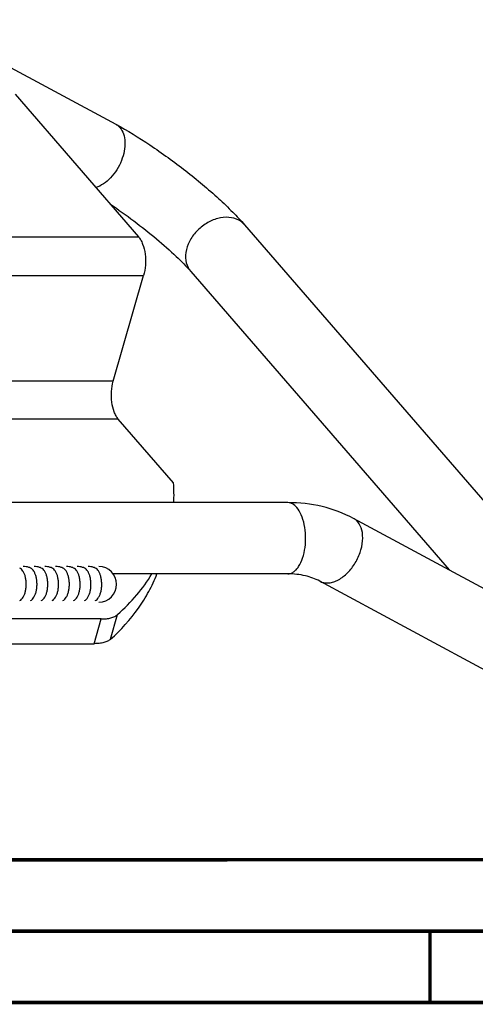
# Model space of a CAD drawing. Header units: millimetres. Extents: x 0 to 420, y 0 to 297.
# Tile 4 of 12: x 181 to 213, y 0 to 69. Entities that reach past the tile are written whole.
import ezdxf

# ---------------------------------------------------------------- set-up
doc = ezdxf.new("R2010")
doc.units = ezdxf.units.MM
doc.header["$LTSCALE"] = 23.1
doc.layers.get('0').update_dxf_attribs({"linetype": 'CONTINUOUS'})

msp = doc.modelspace()

# ---------------------------------------------------------------- linework, layer by layer
at = {"color": 7, "linetype": 'CONTINUOUS'}
for p, q in [((174.3155, 68.9688), (187.9294, 61.6331)), ((180.8641, 63.7396), (189.5243, 53.7396)), ((196.9751, 54.5739), (220.7908, 27.0739)), ((102.9218, 53.7396), (189.5243, 53.7396)), ((193.1955, 51.3006), (211.3366, 30.353)), ((103.2878, 51.0076), (189.8904, 51.0076)), ((187.7529, 43.6031), (189.8904, 51.0076)), ((187.7529, 43.6031), (169.1438, 43.6031)), ((188.1097, 40.9393), (153.4588, 40.9393)), ((191.9908, 36.4579), (188.1097, 40.9393)), ((200.0147, 35.0794), (169.7038, 35.0794)), ((218.2403, 26.6331), (204.6264, 33.9688)), ((200.0147, 30.0794), (187.7538, 30.0794)), ((215.8685, 22.2314), (202.2546, 29.5671)), ((187.5626, 25.4918), (188.0626, 27.2238)), ((186.9044, 26.9143), (127.0045, 26.9143)), ((186.4044, 25.1823), (186.9044, 26.9143)), ((126.5045, 25.1823), (186.4044, 25.1823)), ((409.86, 10.0737), (25.007, 10.0134))]:
    msp.add_line(p, q, dxfattribs=at)
at = {"color": 7, "linetype": 'CONTINUOUS', "const_width": 0.25}
for points in [[(409.8307, 10.048), (25, 10)], [(20, 5), (415, 5)], [(209.9999, 0), (209.9999, 5)], [(420, 0), (0, 0)]]:
    msp.add_lwpolyline(points, dxfattribs=at)
at = {"color": 7, "linetype": 'CONTINUOUS'}
for centre, radius, start, end in [((180.6271, 35.6212), 11.3945, 357.264687, 4.210743), ((181.4353, 29.3399), 1.2574, 72.365054, 89.947514), ((181.4361, 29.3465), 1.2508, 66.163348, 72.311012), ((182.1931, 29.3399), 1.2574, 72.365054, 89.947514), ((182.1939, 29.3465), 1.2508, 66.163348, 72.311012), ((182.9508, 29.3399), 1.2574, 72.365054, 89.947514), ((182.9517, 29.3465), 1.2508, 66.163348, 72.311012), ((183.7086, 29.3399), 1.2574, 72.365054, 89.947514), ((183.7095, 29.3465), 1.2508, 66.163348, 72.311012), ((184.4664, 29.3399), 1.2574, 72.365054, 89.947514), ((184.4672, 29.3465), 1.2508, 66.163348, 72.311012), ((185.2241, 29.3399), 1.2574, 72.365054, 89.947514), ((185.225, 29.3465), 1.2508, 66.163348, 72.311012), ((185.9819, 29.3399), 1.2574, 72.365054, 89.947514), ((185.9828, 29.3465), 1.2508, 66.163348, 72.311012), ((186.7408, 29.3473), 1.25, 270.000008, 89.999992)]:
    msp.add_arc(centre, radius, start, end, dxfattribs=at)
for points, knots in [([(187.9294, 61.6331), (188.7516, 61.19), (190.4305, 60.1503), (192.8439, 58.4007), (194.7657, 56.7982), (196.1191, 55.5088), (196.709, 54.8812), (196.9751, 54.5739)], [0, 0, 0, 0, 0.2432389, 0.5133513, 0.7759017, 0.894118, 1, 1, 1, 1]), ([(187.9294, 61.633), (188.0127, 61.588), (188.1166, 61.5113), (188.2038, 61.4189), (188.2249, 61.3944)], [0, 0, 0, 0, 0.745693, 1, 1, 1, 1]), ([(188.2249, 61.3944), (188.3347, 61.2677), (188.509, 60.9421), (188.6021, 60.3681), (188.5464, 59.725), (188.2806, 58.8381), (187.775, 58.0302), (187.1006, 57.4411), (186.725, 57.2454), (186.5378, 57.184)], [0, 0, 0, 0, 0.0987442, 0.211446, 0.3383082, 0.4755011, 0.7544106, 0.8840007, 1, 1, 1, 1]), ([(187.5539, 56.0159), (188.1148, 55.6414), (189.2177, 54.8572), (190.7637, 53.6349), (192.0989, 52.4539), (192.877, 51.6684), (193.1955, 51.3006)], [0, 0, 0, 0, 0.2745402, 0.5506642, 0.8019487, 1, 1, 1, 1]), ([(196.5668, 54.8995), (196.3565, 55.0127), (195.8533, 55.1458), (195.0551, 55.0524), (194.2691, 54.7051), (193.5843, 54.1462), (193.0784, 53.4409), (192.8127, 52.667), (192.8279, 51.9087), (193.0479, 51.4709), (193.1955, 51.3006)], [0, 0, 0, 0, 0.1128252, 0.2377354, 0.3732433, 0.5133923, 0.6505653, 0.7782031, 0.8935624, 1, 1, 1, 1]), ([(196.9751, 54.5739), (196.8897, 54.6724), (196.7557, 54.789), (196.6057, 54.8785), (196.5668, 54.8995)], [0, 0, 0, 0, 0.7468785, 1, 1, 1, 1]), ([(189.5243, 53.7396), (189.5851, 53.6695), (189.6972, 53.5042), (189.8801, 53.1043), (190.0172, 52.5084), (190.0406, 51.7554), (189.9597, 51.2476), (189.8904, 51.0076)], [0, 0, 0, 0, 0.0979199, 0.2090238, 0.4624942, 0.7364512, 1, 1, 1, 1]), ([(188.1097, 40.9393), (188.0505, 41.0077), (187.9412, 41.1688), (187.7629, 41.5587), (187.6292, 42.1398), (187.6063, 42.8739), (187.6853, 43.369), (187.7529, 43.6031)], [0, 0, 0, 0, 0.097917, 0.2090244, 0.4624939, 0.7364498, 1, 1, 1, 1]), ([(204.6264, 33.9688), (203.9352, 34.3412), (202.4229, 34.9057), (200.8229, 35.0794), (200.0147, 35.0794)], [0, 0, 0, 0, 0.4927605, 1, 1, 1, 1]), ([(200.6397, 34.7444), (200.5543, 34.8431), (200.37, 35.0089), (200.1262, 35.0794), (200.0147, 35.0794)], [0, 0, 0, 0, 0.5391487, 1, 1, 1, 1]), ([(200.0147, 30.0794), (200.0835, 30.0794), (200.227, 30.104), (200.4295, 30.209), (200.6176, 30.3767), (200.8574, 30.6929), (201.088, 31.2171), (201.246, 31.9463), (201.2836, 32.7392), (201.1964, 33.5162), (200.9945, 34.1997), (200.7718, 34.592), (200.6397, 34.7444)], [0, 0, 0, 0, 0.0388336, 0.0805533, 0.1272534, 0.1799888, 0.3035422, 0.4467199, 0.599469, 0.749783, 0.8861065, 1, 1, 1, 1]), ([(204.9219, 33.7302), (204.9008, 33.7546), (204.8136, 33.847), (204.7097, 33.9238), (204.6263, 33.9688)], [0, 0, 0, 0, 0.254307, 1, 1, 1, 1]), ([(202.2546, 29.5672), (202.3397, 29.5212), (202.5286, 29.4526), (202.8377, 29.4304), (203.1641, 29.4861), (203.6248, 29.6665), (204.1783, 30.0744), (204.7229, 30.747), (205.1132, 31.5428), (205.3007, 32.368), (205.2645, 33.1286), (205.0616, 33.5689), (204.9219, 33.7302)], [0, 0, 0, 0, 0.0475625, 0.0972581, 0.1507816, 0.2090074, 0.3392102, 0.4832655, 0.6310436, 0.7712714, 0.8950544, 1, 1, 1, 1]), ([(181.5733, 29.9016), (181.5543, 29.9722), (181.51, 30.104), (181.4004, 30.3173), (181.278, 30.4491), (181.1839, 30.4907)], [0, 0, 0, 0, 0.3031653, 0.5729323, 1, 1, 1, 1]), ([(182.3307, 29.9029), (182.3117, 29.9733), (182.2674, 30.1048), (182.1578, 30.3177), (182.0356, 30.4491), (181.9416, 30.4907)], [0, 0, 0, 0, 0.3031276, 0.5728657, 1, 1, 1, 1]), ([(183.0881, 29.9041), (183.0691, 29.9744), (183.0248, 30.1056), (182.9153, 30.3181), (182.7933, 30.4492), (182.6994, 30.4907)], [0, 0, 0, 0, 0.3030906, 0.5728005, 1, 1, 1, 1]), ([(183.8456, 29.9053), (183.8266, 29.9754), (183.7823, 30.1064), (183.6728, 30.3184), (183.5509, 30.4493), (183.4572, 30.4907)], [0, 0, 0, 0, 0.3030546, 0.5727371, 1, 1, 1, 1]), ([(184.603, 29.9065), (184.584, 29.9764), (184.5397, 30.1072), (184.4303, 30.3188), (184.3085, 30.4493), (184.215, 30.4907)], [0, 0, 0, 0, 0.30302, 0.5726761, 1, 1, 1, 1]), ([(185.3605, 29.9075), (185.3415, 29.9774), (185.2972, 30.1079), (185.1878, 30.3191), (185.0662, 30.4494), (184.9727, 30.4907)], [0, 0, 0, 0, 0.3029943, 0.5726221, 1, 1, 1, 1]), ([(186.118, 29.9085), (186.099, 29.9783), (186.0546, 30.1085), (185.9453, 30.3194), (185.8238, 30.4495), (185.7305, 30.4907)], [0, 0, 0, 0, 0.3029663, 0.5725748, 1, 1, 1, 1]), ([(186.8756, 29.9094), (186.8565, 29.979), (186.8122, 30.1091), (186.7029, 30.3196), (186.5815, 30.4495), (186.4883, 30.4907)], [0, 0, 0, 0, 0.3028976, 0.572496, 1, 1, 1, 1]), ([(181.1839, 28.204), (181.286, 28.2491), (181.4162, 28.3977), (181.5282, 28.6344), (181.5965, 28.8643), (181.6368, 29.1181), (181.6478, 29.3839), (181.6287, 29.6477), (181.5954, 29.8194), (181.5733, 29.9016)], [0, 0, 0, 0, 0.1818435, 0.2982362, 0.4290446, 0.5700807, 0.7160804, 0.8612836, 1, 1, 1, 1]), ([(181.9417, 28.204), (182.0439, 28.2492), (182.1741, 28.3979), (182.2862, 28.6348), (182.3545, 28.865), (182.3947, 29.119), (182.4056, 29.385), (182.3863, 29.6489), (182.3529, 29.8206), (182.3307, 29.9029)], [0, 0, 0, 0, 0.1818547, 0.2982688, 0.4291006, 0.5701534, 0.7161544, 0.8613352, 1, 1, 1, 1]), ([(182.6995, 28.204), (182.8017, 28.2492), (182.932, 28.398), (183.0441, 28.6352), (183.1124, 28.8656), (183.1526, 29.1198), (183.1633, 29.386), (183.1439, 29.6501), (183.1104, 29.8219), (183.0881, 29.9041)], [0, 0, 0, 0, 0.1818658, 0.2983007, 0.4291552, 0.5702243, 0.7162266, 0.8613856, 1, 1, 1, 1]), ([(183.4573, 28.204), (183.5596, 28.2492), (183.6899, 28.3982), (183.802, 28.6357), (183.8703, 28.8662), (183.9104, 29.1207), (183.9211, 29.387), (183.9016, 29.6512), (183.8679, 29.823), (183.8456, 29.9053)], [0, 0, 0, 0, 0.1818766, 0.2983317, 0.4292084, 0.5702933, 0.7162968, 0.8614346, 1, 1, 1, 1]), ([(184.215, 28.204), (184.3174, 28.2493), (184.4478, 28.3984), (184.56, 28.636), (184.6282, 28.8668), (184.6683, 29.1214), (184.6789, 29.388), (184.6592, 29.6523), (184.6254, 29.8242), (184.603, 29.9065)], [0, 0, 0, 0, 0.1818869, 0.2983617, 0.4292598, 0.57036, 0.7163645, 0.8614818, 1, 1, 1, 1]), ([(184.9728, 28.204), (185.0753, 28.2493), (185.2057, 28.3986), (185.3179, 28.6364), (185.3861, 28.8674), (185.4261, 29.1222), (185.4366, 29.3889), (185.4168, 29.6533), (185.3829, 29.8252), (185.3605, 29.9075)], [0, 0, 0, 0, 0.1818967, 0.2983901, 0.4293086, 0.5704232, 0.7164286, 0.8615264, 1, 1, 1, 1]), ([(185.7306, 28.204), (185.778, 28.225), (185.8716, 28.2937), (185.9839, 28.4428), (186.0761, 28.6372), (186.1439, 28.8677), (186.184, 29.1229), (186.1944, 29.3897), (186.1745, 29.6542), (186.1405, 29.8262), (186.118, 29.9085)], [0, 0, 0, 0, 0.0839429, 0.1835485, 0.2998258, 0.4305005, 0.5713445, 0.7170572, 0.8618456, 1, 1, 1, 1]), ([(186.4883, 28.204), (186.5358, 28.225), (186.6295, 28.2938), (186.7418, 28.443), (186.834, 28.6375), (186.9018, 28.8682), (186.9419, 29.1235), (186.9522, 29.3905), (186.9321, 29.6551), (186.8981, 29.8271), (186.8756, 29.9094)], [0, 0, 0, 0, 0.083949, 0.1835703, 0.2998508, 0.4305409, 0.571418, 0.7171389, 0.8619006, 1, 1, 1, 1]), ([(187.5626, 25.4918), (188.2878, 26.1438), (189.2701, 27.2156), (190.2754, 28.821), (190.6611, 29.6546), (190.8239, 30.0769)], [0, 0, 0, 0, 0.515846, 0.7605826, 1, 1, 1, 1]), ([(188.0626, 27.2238), (188.5382, 27.6515), (189.4146, 28.5455), (190.152, 29.5589), (190.4686, 30.078)], [0, 0, 0, 0, 0.512669, 1, 1, 1, 1]), ([(202.2546, 29.5671), (201.9399, 29.7367), (201.2043, 30.0022), (200.429, 30.0794), (200.0147, 30.0794)], [0, 0, 0, 0, 0.4632098, 1, 1, 1, 1]), ([(186.9044, 26.9143), (187.0278, 26.9143), (187.261, 26.9256), (187.5844, 26.9824), (187.8535, 27.0762), (188.0032, 27.1704), (188.0626, 27.2238)], [0, 0, 0, 0, 0.3031918, 0.5720778, 0.8038106, 1, 1, 1, 1]), ([(187.5626, 25.4918), (187.5032, 25.4384), (187.3535, 25.3442), (187.0844, 25.2503), (186.761, 25.1936), (186.5278, 25.1823), (186.4044, 25.1823)], [0, 0, 0, 0, 0.1961894, 0.4279222, 0.6968082, 1, 1, 1, 1])]:
    msp.add_open_spline(points, degree=3, knots=knots, dxfattribs=at)

doc.saveas('drawing.dxf')
